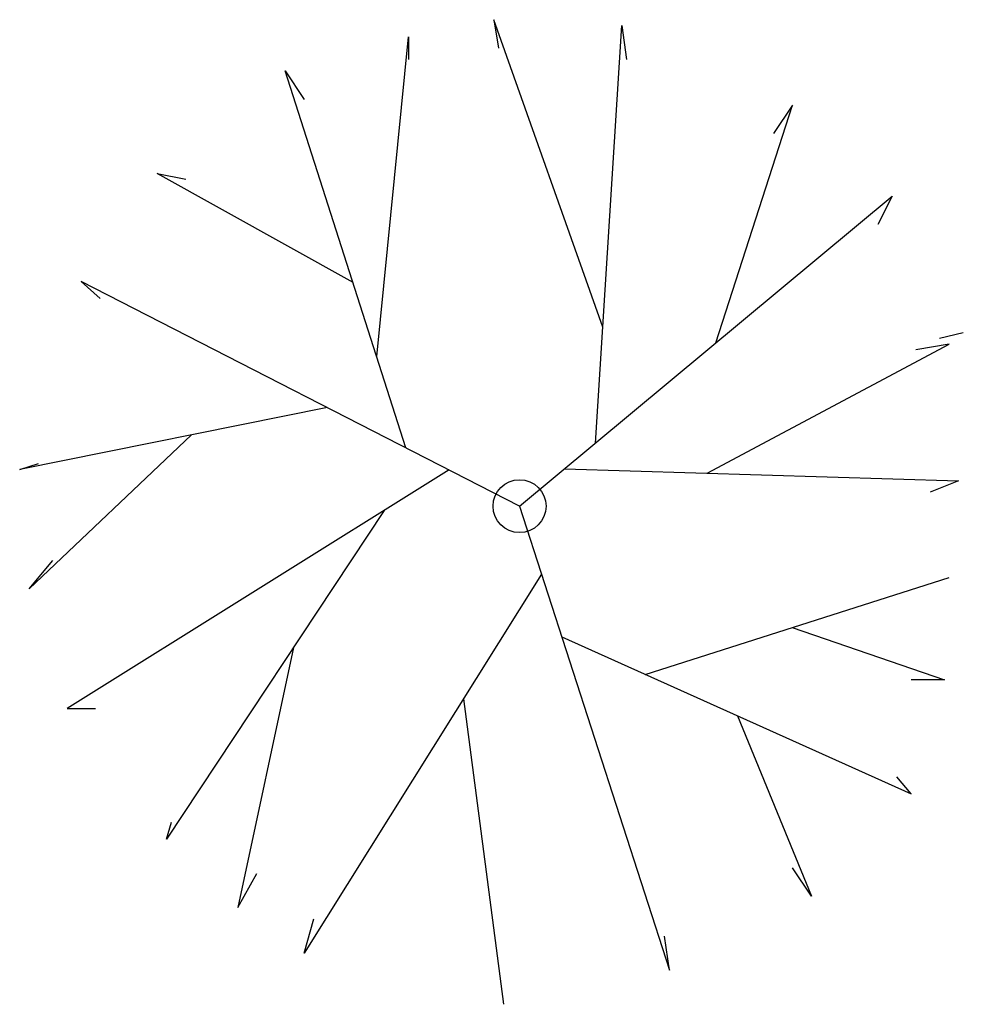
# Model space of a CAD drawing. Extents: x 0.53 to 1.5, y 14.54 to 15.56.
import ezdxf

# ---------------------------------------------------------------- set-up
doc = ezdxf.new("R2010")
doc.units = 0
doc.header["$LTSCALE"] = 20
doc.header["$MEASUREMENT"] = 0
doc.layers.get('0').update_dxf_attribs({"color": 1, "linetype": 'CONTINUOUS'})

msp = doc.modelspace()

# ---------------------------------------------------------------- linework, layer by layer
for p, q in [((1.0184, 15.5579), (1.0233, 15.5284)), ((1.131, 15.2396), (1.0184, 15.5579)), ((1.1234, 15.1197), (1.1509, 15.552)), ((1.1509, 15.552), (1.1558, 15.5167)), ((0.8971, 15.2093), (0.93, 15.5402)), ((0.93, 15.5402), (0.93, 15.5167)), ((0.8024, 15.5049), (0.8221, 15.4754)), ((0.9274, 15.1148), (0.8024, 15.5049)), ((1.248, 15.2234), (1.3276, 15.4696)), ((1.3276, 15.4696), (1.3079, 15.4401)), ((0.6699, 15.3989), (0.6994, 15.393)), ((0.8726, 15.2859), (0.6699, 15.3989)), ((1.045, 15.0545), (1.4306, 15.3753)), ((1.4306, 15.3753), (1.4159, 15.3459)), ((0.5914, 15.287), (0.611, 15.2693)), ((1.045, 15.0545), (0.5914, 15.287)), ((1.5042, 15.234), (1.4797, 15.2281)), ((1.2393, 15.0887), (1.4895, 15.2222)), ((1.4895, 15.2222), (1.4552, 15.2163)), ((0.8461, 15.1565), (0.5276, 15.0926)), ((0.7054, 15.1283), (0.5374, 14.969)), ((0.5276, 15.0926), (0.5472, 15.0985)), ((0.972, 15.092), (0.5767, 14.8453)), ((1.0915, 15.0932), (1.4993, 15.0809)), ((1.4993, 15.0809), (1.4699, 15.0691)), ((0.905, 15.0502), (0.6797, 14.7099)), ((1.045, 15.0545), (1.2, 14.5744)), ((0.5374, 14.969), (0.562, 14.9984)), ((1.0678, 14.984), (0.8221, 14.5921)), ((1.175, 14.8805), (1.4895, 14.9808)), ((1.3272, 14.929), (1.4846, 14.8747)), ((1.0887, 14.9192), (1.4503, 14.757)), ((0.8111, 14.9082), (0.7534, 14.6392)), ((1.4846, 14.8747), (1.4503, 14.8747)), ((0.987, 14.8552), (1.0282, 14.5391)), ((0.5767, 14.8453), (0.6061, 14.8453)), ((1.2705, 14.8376), (1.3472, 14.651)), ((1.4503, 14.757), (1.4355, 14.7746)), ((0.6797, 14.7099), (0.6847, 14.7275)), ((0.7534, 14.6392), (0.773, 14.6745)), ((1.3472, 14.651), (1.3276, 14.6804)), ((0.8221, 14.5921), (0.8319, 14.6274)), ((1.2, 14.5744), (1.1951, 14.6097))]:
    msp.add_line(p, q)
msp.add_circle((1.045, 15.0545), 0.0274)

doc.saveas('drawing.dxf')
